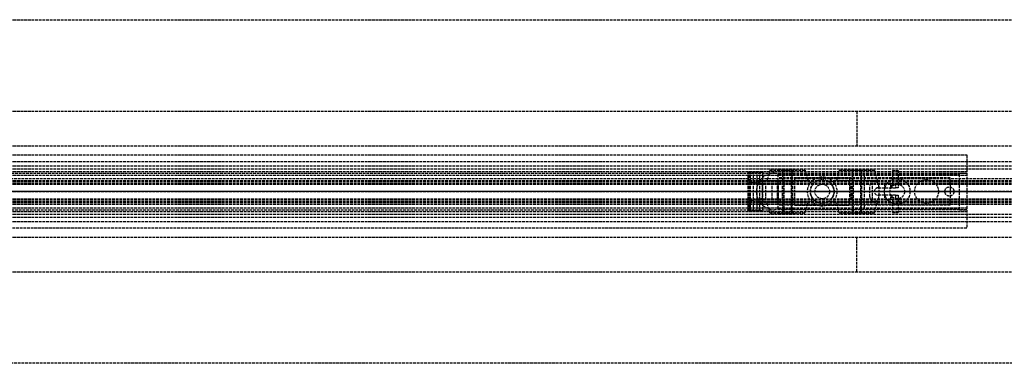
# Model space of a CAD drawing. Header units: millimetres. Extents: x -1 to 2050, y -94 to 94.
# Tile 11 of 12: x 538 to 1076, y -94 to 94. Entities that reach past the tile are written whole.
import ezdxf

# ---------------------------------------------------------------- set-up
doc = ezdxf.new("R2010")
doc.units = ezdxf.units.MM
doc.header["$LTSCALE"] = 10
doc.linetypes.add('ALLCAD_Strich', pattern=[0.2, 0.15, -0.05])
doc.layers.add('BESCH_KONT_sich_schn_ansi_2d', color=40, linetype='Continuous')
doc.layers.add('BESCH_KONT_sich_schn_grun_2d', color=10, linetype='Continuous')

msp = doc.modelspace()

# ---------------------------------------------------------------- linework, layer by layer
at = {"layer": 'BESCH_KONT_sich_schn_ansi_2d', "linetype": 'ALLCAD_Strich'}
for p, q in [((0, 0, 7), (995, 0, 7)), ((995, 0, 2331), (0, 0, 2331)), ((0, 0, 2335), (995, 0, 2335)), ((0, 0, 2368), (2050, 0, 2368)), ((2050, 0, 2418), (0, 0, 2418)), ((0, 0, 6), (995, 0, 6)), ((0, 0, 24), (1055, 0, 24)), ((0, 0, 23), (1055, 0, 23)), ((0, 0, 24), (1055, 0, 24)), ((0, 0, 2337), (2050, 0, 2337)), ((2050, 0, 2338.5), (0, 0, 2338.5)), ((0, 0, 2365.5), (2050, 0, 2365.5)), ((0, 0, 2339.5), (2050, 0, 2339.5)), ((0, 0, 2363.5), (2050, 0, 2363.5)), ((0, 0, 2363), (2050, 0, 2363)), ((935.5, 0, 2342.25), (935.5, 0, 2345.88)), ((943.3, 0, 2346.6), (935.54, 0, 2346.6)), ((938.4, 0, 2341.5), (936.25, 0, 2341.5)), ((938.4, 0, 2342.8), (936.8, 0, 2342.8)), ((936.8, 0, 2342.8), (936.8, 0, 2345.3)), ((936.8, 0, 2345.3), (942, 0, 2345.3)), ((938.4, 0, 2341.5), (938.4, 0, 2342.8)), ((939.83, 0, 2352.75), (943.3, 0, 2352.75)), ((950, 0, 2301), (940, 0, 2301)), ((940, 0, 2331), (940, 0, 2301)), ((941.98, 0, 2342.8), (940.4, 0, 2342.8)), ((940.4, 0, 2342.8), (940.4, 0, 2341.5)), ((943.3, 0, 2341.5), (940.4, 0, 2341.5)), ((941.98, 0, 2342.81), (941.98, 0, 2342.8)), ((941.98, 0, 2342.8), (941.98, 0, 2342.81)), ((941.98, 0, 2342.8), (941.98, 0, 2342.8)), ((941.98, 0, 2342.81), (941.98, 0, 2342.81)), ((941.98, 0, 2342.81), (941.98, 0, 2342.8)), ((941.98, 0, 2342.81), (941.98, 0, 2342.81)), ((941.98, 0, 2342.8), (941.98, 0, 2342.8)), ((942, 0, 2342.8), (941.98, 0, 2342.8)), ((941.99, 0, 2342.81), (941.99, 0, 2342.8)), ((941.99, 0, 2342.8), (941.99, 0, 2342.81)), ((941.99, 0, 2342.8), (941.99, 0, 2342.81)), ((941.99, 0, 2342.81), (941.99, 0, 2342.81)), ((941.99, 0, 2342.81), (941.99, 0, 2342.8)), ((941.99, 0, 2342.8), (941.99, 0, 2342.81)), ((941.99, 0, 2342.8), (941.99, 0, 2342.8)), ((941.99, 0, 2342.8), (941.99, 0, 2342.8)), ((941.99, 0, 2342.8), (941.99, 0, 2342.8)), ((941.99, 0, 2342.8), (941.99, 0, 2342.81)), ((941.99, 0, 2342.8), (941.99, 0, 2342.8)), ((941.99, 0, 2342.81), (941.99, 0, 2342.81)), ((941.99, 0, 2342.81), (941.99, 0, 2342.81)), ((942, 0, 2342.8), (942, 0, 2342.8)), ((942, 0, 2342.8), (942, 0, 2342.81)), ((942, 0, 2342.81), (942, 0, 2342.81)), ((942, 0, 2342.81), (942, 0, 2342.8)), ((942, 0, 2342.81), (942, 0, 2342.81)), ((942, 0, 2342.8), (942, 0, 2342.8)), ((942, 0, 2345.3), (942, 0, 2342.81)), ((942, 0, 2342.8), (942, 0, 2342.8)), ((942, 0, 2342.8), (942, 0, 2342.8)), ((942.96, 0, 2353.5), (943.3, 0, 2353.5)), ((943.3, 0, 2353.5), (943.3, 0, 2352.75)), ((943.3, 0, 2353.5), (969.39, 0, 2353.5)), ((945.22, 0, 2341.5), (943.3, 0, 2341.5)), ((943.3, 0, 2352.75), (943.3, 0, 2346.6)), ((943.3, 0, 2346.6), (943.3, 0, 2341.5)), ((948.59, 0, 2340.92), (945.22, 0, 2341.5)), ((951.58, 0, 2339.21), (948.59, 0, 2340.92)), ((950, 0, 2301), (950, 0, 2331)), ((950, 0, 2301), (1055, 0, 2301)), ((952, 0, 2330.5), (1051, 0, 2330.5)), ((1046, 0, 2312.5), (952, 0, 2312.5)), ((1046, 0, 2328.5), (952, 0, 2328.5)), ((952, 0, 2307.5), (1051, 0, 2307.5)), ((952, 0, 2307.5), (952, 0, 2330.5)), ((954.26, 0, 2337.31), (952.12, 0, 2338.8)), ((971.31, 0, 2335.5), (959.99, 0, 2335.5)), ((961, 0, 2320.5), (961, 0, 2328.5)), ((961, 0, 2320.5), (991, 0, 2320.5)), ((961, 0, 2328.5), (991, 0, 2328.5)), ((968, 0, 2345.5), (984, 0, 2345.5)), ((968, 0, 2353.5), (968, 0, 2345.5)), ((982.61, 0, 2353.5), (969.39, 0, 2353.5)), ((969.5, 0, 2345.5), (969.5, 0, 2353.5)), ((969.5, 0, 2345.5), (969.5, 0, 2335.5)), ((969.5, 0, 2353.5), (969.5, 0, 2345.5)), ((971.31, 0, 2353.5), (971.31, 0, 2345.5)), ((971.31, 0, 2335.5), (980.69, 0, 2335.5)), ((972, 0, 2331), (972, 0, 2335)), ((972, 0, 2345.5), (972, 0, 2335.5)), ((972, 0, 2345.5), (972, 0, 2335.5)), ((980, 0, 2348.5), (972, 0, 2348.5)), ((972, 0, 2328.5), (972, 0, 2331)), ((972, 0, 2335), (972, 0, 2348.5)), ((980, 0, 2331), (980, 0, 2335)), ((980, 0, 2345.5), (980, 0, 2335.5)), ((980, 0, 2345.5), (980, 0, 2335.5)), ((980, 0, 2328.5), (980, 0, 2331)), ((980, 0, 2335), (980, 0, 2348.5)), ((991.85, 0, 2335.5), (980.69, 0, 2335.5)), ((980.69, 0, 2345.5), (980.69, 0, 2353.5)), ((982.5, 0, 2345.5), (982.5, 0, 2353.5)), ((982.5, 0, 2345.5), (982.5, 0, 2335.5)), ((982.5, 0, 2353.5), (982.5, 0, 2345.5)), ((982.61, 0, 2353.5), (1016, 0, 2353.5)), ((984, 0, 2353.5), (984, 0, 2345.5)), ((991, 0, 2328.5), (991, 0, 2320.5)), ((995, 0), (995, 0, 2335)), ((2050, 0), (995, 0)), ((995, 0, 7), (1055, 0, 7)), ((1055, 0, 2331), (995, 0, 2331)), ((995, 0, 6), (1055, 0, 6)), ((995, 0, 2335), (2050, 0, 2335)), ((1003.45, 0, 2341.41), (997.59, 0, 2337.31)), ((999, 0, 2), (1051, 0, 2)), ((999, 0), (999, 0, 2)), ((1002, 0), (1002, 0, 2)), ((1004.5, 0, 2353.5), (1004.5, 0, 2342)), ((1006.5, 0, 2353.5), (1006.5, 0, 2342.49)), ((1013.5, 0, 2342.5), (1006.89, 0, 2342.5)), ((1007, 0), (1007, 0, 2)), ((1010, 0, 16), (1017, 0, 16)), ((1010, 0, 16), (1010, 0, 7)), ((1013, 0, 7), (1013, 0, 2)), ((1017, 0, 16), (1024, 0, 16)), ((1017.5, 0, 2352), (1017.5, 0, 2346.5)), ((1021, 0, 7), (1021, 0, 2)), ((1024, 0, 16), (1024, 0, 7)), ((1039.5, 0, 3.5), (1026.5, 0, 3.5)), ((1026.5, 0, 2), (1026.5, 0, 3.5)), ((1039.5, 0, 2), (1039.5, 0, 3.5)), ((1043, 0), (1043, 0, 2)), ((1046, 0, 2328.5), (1046, 0, 2330.5)), ((1046, 0, 2312.5), (1046, 0, 2328.5)), ((1048, 0), (1048, 0, 2)), ((1051, 0, 2301.01), (1050.99, 0, 2301.01)), ((1051, 0, 2301.01), (1050.99, 0, 2301.01)), ((1051, 0, 2301.01), (1050.99, 0, 2301.01)), ((1051, 0, 2301.01), (1050.99, 0, 2301.01)), ((1051, 0, 2301), (1050.99, 0, 2301)), ((1051, 0, 2301), (1050.99, 0, 2301)), ((1051, 0, 2301.01), (1050.99, 0, 2301.01)), ((1051, 0, 2301.01), (1050.99, 0, 2301.01)), ((1051, 0, 2301.01), (1050.99, 0, 2301.01)), ((1051, 0, 2301.01), (1050.99, 0, 2301.01)), ((1051, 0, 2301), (1050.99, 0, 2301)), ((1051, 0, 2301), (1050.99, 0, 2301)), ((1050.99, 0, 2301), (1050.99, 0, 2301)), ((1051, 0, 2301), (1050.99, 0, 2301)), ((1051, 0, 2301.01), (1050.99, 0, 2301.01)), ((1050.99, 0, 2301), (1050.99, 0, 2301.01)), ((1051, 0, 2301.01), (1050.99, 0, 2301.01)), ((1050.99, 0, 2301.01), (1050.99, 0, 2301.01)), ((1051, 0, 2301), (1051, 0, 2331)), ((1051, 0, 2301), (1055, 0, 2301)), ((1051, 0), (1051, 0, 2)), ((1055, 0, 7), (1055, 0, 2331)), ((1055, 0, 7), (1055, 0, 6))]:
    msp.add_line(p, q, dxfattribs=at)
at = {"layer": 'BESCH_KONT_sich_schn_ansi_2d', "linetype": 'ALLCAD_Strich', "extrusion": (0, 1, 0)}
for centre, radius in [((-957, 2348.5), 11.25), ((-957, 2348.5), 4), ((-957, 2348.5), 2), ((-995, 2348.5), 11.25), ((-995, 2348.5), 2)]:
    msp.add_circle(centre, radius, dxfattribs=at)
at = {"layer": 'BESCH_KONT_sich_schn_ansi_2d', "linetype": 'ALLCAD_Strich', "extrusion": (0, -1, 0)}
for centre, radius in [((957, 2348.5), 9.64), ((957, 2348.5), 5), ((957, 2348.5), 2.5), ((995, 2348.5), 9.64), ((995, 2348.5), 5), ((995, 2348.5), 4), ((995, 2348.5), 2.5), ((1012, 2347), 2), ((1016, 2352), 1.5)]:
    msp.add_circle(centre, radius, dxfattribs=at)
at = {"layer": 'BESCH_KONT_sich_schn_ansi_2d', "linetype": 'ALLCAD_Strich', "extrusion": (0, 1, 0)}
for centre, radius, start, end in [((-943.13, 2345.87), 7.63, 0.0312, 5.4915), ((-936.25, 2342.25), 0.75, 270, 360), ((-941.98, 2342.8), 0.00271, 270, 0), ((-941.98, 2342.81), 0.00271, 0, 90), ((-941.98, 2342.81), 0.00116, 90, 180), ((-941.98, 2342.8), 0.00116, 180, 270), ((-942, 2342.8), 0.00271, 270, 0), ((-942, 2342.81), 0.00271, 0, 90), ((-941.99, 2342.81), 0.00217, 0, 90), ((-941.99, 2342.8), 0.00217, 270, 0), ((-942, 2342.81), 0.00116, 90, 180), ((-942, 2342.8), 0.00116, 180, 270), ((-943.13, 2345.87), 7.63, 88.739, 91.261), ((-957, 2345.77), 8.5, 305, 309.5389), ((-959.99, 2345.5), 10, 270, 305), ((-991.85, 2345.5), 10, 235, 270), ((-1013.5, 2346.5), 4, 180, 270)]:
    msp.add_arc(centre, radius, start, end, dxfattribs=at)
at = {"layer": 'BESCH_KONT_sich_schn_ansi_2d', "linetype": 'ALLCAD_Strich', "extrusion": (0, -1, 0)}
for centre, radius, start, end in [((941.98, 2342.81), 0.00116, 90, 180), ((941.98, 2342.8), 0.00116, 180, 270), ((941.98, 2342.8), 0.00271, 270, 360), ((941.98, 2342.81), 0.00271, 0, 90), ((942, 2342.81), 0.00116, 90, 180), ((942, 2342.8), 0.00116, 180, 270), ((941.99, 2342.81), 0.00093, 180, 270), ((941.99, 2342.81), 0.00093, 90, 180), ((942, 2342.8), 0.00271, 270, 360), ((942, 2342.81), 0.00271, 0, 90), ((1006.89, 2336.5), 6, 90, 125)]:
    msp.add_arc(centre, radius, start, end, dxfattribs=at)
at = {"layer": 'BESCH_KONT_sich_schn_ansi_2d', "linetype": 'ALLCAD_Strich'}
for points, knots in [([(935.54, 0, 2346.6), (935.54, 0, 2346.61), (935.54, 0, 2346.66), (935.56, 0, 2346.83), (935.58, 0, 2346.97), (935.64, 0, 2347.34), (935.69, 0, 2347.56), (935.82, 0, 2348.08), (935.91, 0, 2348.37), (936.1, 0, 2348.84), (936.17, 0, 2349.01), (936.35, 0, 2349.37), (936.45, 0, 2349.56), (936.67, 0, 2349.93), (936.79, 0, 2350.12), (937.05, 0, 2350.48), (937.19, 0, 2350.66), (937.66, 0, 2351.22), (938.05, 0, 2351.59), (938.9, 0, 2352.24), (939.35, 0, 2352.52), (939.83, 0, 2352.75)], [15.435182, 15.435182, 15.435182, 15.435182, 16.554933, 16.554933, 17.82418, 17.82418, 19.093427, 19.093427, 20.362674, 20.362674, 21.03193, 21.03193, 21.701186, 21.701186, 22.370442, 22.370442, 23.039698, 23.039698, 24.647552, 24.647552, 26.164556, 26.164556, 26.164556, 26.164556]), ([(939.83, 0, 2352.75), (940.13, 0, 2352.89), (940.47, 0, 2353.03), (941.15, 0, 2353.25), (941.5, 0, 2353.33), (941.96, 0, 2353.41), (942.11, 0, 2353.44), (942.42, 0, 2353.47), (942.58, 0, 2353.48), (942.75, 0, 2353.49), (942.79, 0, 2353.49), (942.86, 0, 2353.5), (942.9, 0, 2353.5), (942.94, 0, 2353.5), (942.95, 0, 2353.5), (942.96, 0, 2353.5), (942.96, 0, 2353.5), (942.96, 0, 2353.5), (942.96, 0, 2353.5), (942.96, 0, 2353.5)], [1.722708, 1.722708, 1.722708, 1.722708, 2.727227, 2.727227, 3.731745, 3.731745, 4.178178, 4.178178, 4.62461, 4.62461, 4.729547, 4.729547, 4.834483, 4.834483, 4.870202, 4.870202, 4.877795, 4.877795, 4.885387, 4.885387, 4.885387, 4.885387])]:
    msp.add_open_spline(points, degree=3, knots=knots, dxfattribs=at)
at = {"layer": 'BESCH_KONT_sich_schn_grun_2d', "linetype": 'ALLCAD_Strich'}
for p, q in [((0, 94), (2050, 94)), ((0, 44), (2050, 44)), ((995, 44), (995, 25)), ((0, 25), (2050, 25)), ((0, 20), (1055, 20)), ((0, 16.5), (2050, 16.5)), ((1055, 20), (1055, 10)), ((0, 14), (2050, 14)), ((0, 12.38), (2050, 12.38)), ((0, 11), (1055, 11)), ((947.36, 11.75), (945.75, 5.75)), ((947.36, 11.75), (957, 11.75)), ((952, 12), (962, 12)), ((952, 12), (952, 11.75)), ((954.5, 5.75), (954.5, 11.75)), ((955, 12), (955, -12)), ((957, 11.75), (966.64, 11.75)), ((959, 12), (959, -12)), ((959.5, 5.75), (959.5, 11.75)), ((962, 12), (962, 11.75)), ((966.64, 11.75), (968.25, 5.75)), ((985.36, 11.75), (983.75, 5.75)), ((985.36, 11.75), (995, 11.75)), ((990, 12), (1000, 12)), ((990, 12), (990, 11.75)), ((992.5, 5.75), (992.5, 11.75)), ((993, 12), (993, -12)), ((995, 11.75), (1004.64, 11.75)), ((997, 12), (997, -12)), ((997.5, 5.75), (997.5, 11.75)), ((1000, 12), (1000, 11.75)), ((1004.64, 11.75), (1006.25, 5.75)), ((1014.5, 11.5), (1017.5, 11.5)), ((1014.5, 11.5), (1014.5, 4.5)), ((1017.5, 11.5), (1017.5, 4.5)), ((0, 9), (1055, 9)), ((2050, 7), (0, 7)), ((0, 6), (2050, 6)), ((0, 5.5), (2050, 5.5)), ((105, 10), (950, 10)), ((105, 10), (950, 10)), ((935.54, 10.5), (935.5, 10.5)), ((935.5, -10.5), (935.5, 10.5)), ((935.5, 10.5), (935.5, 10.5)), ((935.5, -10.5), (935.5, 10.5)), ((935.54, 10.5), (943.3, 10.5)), ((936.25, -10.5), (936.25, 10.5)), ((936.8, -10.5), (936.8, 10.5)), ((938.4, -10.5), (938.4, 10.5)), ((940.4, -10.5), (940.4, 10.5)), ((942, -10.5), (942, 10.5)), ((943.3, 10.5), (943.3, 4.5)), ((968.25, 5.75), (945.75, 5.75)), ((950, 10), (1055, 10)), ((952, 9.5), (1051, 9.5)), ((952, 4), (952, 9.5)), ((1046, 7.5), (952, 7.5)), ((953, 5.5), (953, 4.5)), ((954.5, 5.5), (954.5, 4.5)), ((959.5, 5.5), (959.5, 4.5)), ((961, 5.5), (961, 7.5)), ((961, 7.5), (991, 7.5)), ((961, 5.5), (961, 4.5)), ((1006.25, 5.75), (983.75, 5.75)), ((991, 7.5), (991, 5.5)), ((991, 4.5), (991, 5.5)), ((992.5, 4.5), (992.5, 5.5)), ((997.5, 4.5), (997.5, 5.5)), ((999, 9), (999, 5.5)), ((999, 4.5), (999, 5.5)), ((1046, 4), (1046, 7.5)), ((1051, -10), (1051, 10)), ((1051, 10), (1055, 10)), ((1055, 10), (1055, -10)), ((0, 4.5), (2050, 4.5)), ((0, 4), (2050, 4)), ((942.96, 3.75), (943.3, 3.75)), ((943.3, 4.5), (943.3, -4.5)), ((943.3, -3.75), (943.3, 3.75)), ((945.22, -4.5), (945.22, 4.5)), ((948.59, -4.5), (948.59, 4.5)), ((951.58, -4.5), (951.58, 4.5)), ((952, -4), (952, 4)), ((952.12, -4.5), (952.12, 4.5)), ((954.26, -4.5), (954.26, 4.5)), ((954.5, -4.5), (954.5, 4.5)), ((959.5, -4.5), (959.5, 4.5)), ((959.99, -4.5), (959.99, 4.5)), ((961, -4.5), (961, 4.5)), ((991, 4.5), (991, -4.5)), ((991.85, -4.5), (991.85, 4.5)), ((992.5, -4.5), (992.5, 4.5)), ((997.5, -4.5), (997.5, 4.5)), ((997.59, -4.5), (997.59, 4.5)), ((999, 4.5), (999, -4.5)), ((1002, -3), (1002, 3)), ((1003.45, -4.5), (1003.45, 4.5)), ((1006.5, 2), (1016, 2)), ((1006.89, 2), (1006.89, 4.5)), ((1007, 3), (1007, -3)), ((1010, 4.5), (1010, 2)), ((1013.5, 2), (1013.5, 4.5)), ((1014, 4.5), (1014, 2)), ((1016, 4.5), (1016, 2)), ((1017.5, 2), (1016, 2)), ((1017.5, 4.5), (1017.5, 2)), ((1046, 4), (1046, -4)), ((0, -4), (2050, -4)), ((0, -4.5), (2050, -4.5)), ((943.3, -3.75), (942.96, -3.75)), ((943.3, -4.5), (943.3, -10.5)), ((952, -9.5), (952, -4)), ((953, -4.5), (953, -5.5)), ((954.5, -4.5), (954.5, -5.5)), ((959.5, -4.5), (959.5, -5.5)), ((961, -4.5), (961, -5.5)), ((991, -5.5), (991, -4.5)), ((992.5, -5.5), (992.5, -4.5)), ((997.5, -5.5), (997.5, -4.5)), ((999, -5.5), (999, -4.5)), ((1016, -2), (1006.5, -2)), ((1006.89, -4.5), (1006.89, -2)), ((1010, -2), (1010, -4.5)), ((1013.5, -4.5), (1013.5, -2)), ((1014, -2), (1014, -4.5)), ((1014.5, -4.5), (1014.5, -11.5)), ((1016, -2), (1017.5, -2)), ((1016, -2), (1016, -4.5)), ((1017.5, -2), (1017.5, -4.5)), ((1017.5, -4.5), (1017.5, -11.5)), ((1046, -7.5), (1046, -4)), ((0, -5.5), (2050, -5.5)), ((0, -6), (2050, -6)), ((0, -7), (2050, -7)), ((0, -9), (1055, -9)), ((105, -10), (950, -10)), ((105, -10), (950, -10)), ((935.54, -10.5), (935.5, -10.5)), ((935.5, -10.5), (935.5, -10.5)), ((943.3, -10.5), (935.54, -10.5)), ((941.98, -10.5), (941.98, -10.5)), ((941.98, -10.5), (941.98, -10.5)), ((941.98, -10.5), (941.98, -10.5)), ((941.98, -10.5), (941.98, -10.5)), ((941.98, -10.5), (941.98, -10.5)), ((941.98, -10.5), (941.98, -10.5)), ((941.98, -10.5), (941.99, -10.5)), ((941.98, -10.5), (941.98, -10.5)), ((941.98, -10.5), (941.98, -10.5)), ((941.98, -10.5), (941.98, -10.5)), ((941.99, -10.5), (941.99, -10.5)), ((941.99, -10.5), (941.99, -10.5)), ((942, -10.5), (941.99, -10.5)), ((941.99, -10.5), (941.99, -10.5)), ((941.99, -10.5), (941.99, -10.5)), ((941.99, -10.5), (941.99, -10.5)), ((941.99, -10.5), (941.99, -10.5)), ((941.99, -10.5), (941.99, -10.5)), ((941.99, -10.5), (941.99, -10.5)), ((941.99, -10.5), (941.99, -10.5)), ((941.99, -10.5), (941.99, -10.5)), ((941.99, -10.5), (941.99, -10.5)), ((941.99, -10.5), (941.99, -10.5)), ((942, -10.5), (942, -10.5)), ((942, -10.5), (942, -10.5)), ((942, -10.5), (942, -10.5)), ((942, -10.5), (942, -10.5)), ((942, -10.5), (942, -10.5)), ((942, -10.5), (942, -10.5)), ((942, -10.5), (942, -10.5)), ((968.25, -5.75), (945.75, -5.75)), ((947.36, -11.75), (945.75, -5.75)), ((1055, -10), (950, -10)), ((1046, -7.5), (952, -7.5)), ((952, -9.5), (1051, -9.5)), ((954.5, -11.75), (954.5, -5.75)), ((959.5, -11.75), (959.5, -5.75)), ((961, -7.5), (961, -5.5)), ((961, -7.5), (991, -7.5)), ((966.64, -11.75), (968.25, -5.75)), ((1006.25, -5.75), (983.75, -5.75)), ((985.36, -11.75), (983.75, -5.75)), ((991, -5.5), (991, -7.5)), ((992.5, -11.75), (992.5, -5.75)), ((997.5, -11.75), (997.5, -5.75)), ((999, -5.5), (999, -9)), ((1004.64, -11.75), (1006.25, -5.75)), ((1051, -9.98), (1050.99, -9.98)), ((1051, -9.98), (1050.99, -9.98)), ((1051, -9.98), (1050.99, -9.98)), ((1050.99, -9.98), (1050.99, -9.99)), ((1050.99, -9.98), (1050.99, -9.98)), ((1050.99, -9.98), (1050.99, -9.98)), ((1051, -9.98), (1050.99, -9.98)), ((1051, -9.98), (1050.99, -9.98)), ((1051, -9.98), (1050.99, -9.98)), ((1051, -9.98), (1050.99, -9.98)), ((1050.99, -9.99), (1051, -9.99)), ((1051, -9.99), (1050.99, -9.99)), ((1051, -9.99), (1050.99, -9.99)), ((1050.99, -9.99), (1050.99, -9.99)), ((1050.99, -9.99), (1050.99, -9.99)), ((1051, -9.99), (1050.99, -9.99)), ((1051, -9.99), (1050.99, -9.99)), ((1051, -9.99), (1050.99, -9.99)), ((1051, -9.99), (1050.99, -9.99)), ((1051, -9.99), (1050.99, -9.99)), ((1050.99, -10), (1050.99, -9.99)), ((1051, -9.99), (1050.99, -9.99)), ((1051, -10), (1050.99, -10)), ((1051, -10), (1050.99, -10)), ((1051, -10), (1050.99, -10)), ((1051, -10), (1050.99, -10)), ((1050.99, -10), (1050.99, -10)), ((1050.99, -10), (1050.99, -10)), ((1051, -10), (1050.99, -10)), ((1051, -10), (1050.99, -10)), ((1051, -10), (1050.99, -10)), ((1051, -10), (1055, -10)), ((1055, -10), (1055, -20)), ((0, -11), (1055, -11)), ((0, -12.38), (2050, -12.38)), ((0, -14), (2050, -14)), ((947.36, -11.75), (957, -11.75)), ((952, -11.75), (952, -12)), ((952, -12), (962, -12)), ((957, -11.75), (966.64, -11.75)), ((962, -11.75), (962, -12)), ((985.36, -11.75), (995, -11.75)), ((990, -11.75), (990, -12)), ((990, -12), (1000, -12)), ((995, -11.75), (1004.64, -11.75)), ((1000, -11.75), (1000, -12)), ((1014.5, -11.5), (1017.5, -11.5)), ((0, -16.5), (2050, -16.5)), ((1055, -20), (0, -20)), ((0, -25), (2050, -25)), ((995, -44), (995, -25)), ((0, -44), (2050, -44)), ((2050, -94), (0, -94))]:
    msp.add_line(p, q, dxfattribs=at)
for centre, radius in [((976, 0), 8), ((976, 0), 6.5), ((1017, 0), 7), ((1033, 0), 6.5), ((976, 0), 4), ((1017, 0), 4), ((1045.5, 0), 2.5)]:
    msp.add_circle(centre, radius, dxfattribs=at)
for centre, radius, start, end in [((950, 0), 10, 90, 270), ((1004.5, 3), 2.5, 0, 180), ((976, 0), 6.5, 136.1869, 223.8131), ((976, 0), 6.5, 316.1869, 43.8131), ((1006.5, 0), 2, 90, 270), ((1004.5, -3), 2.5, 180, 0)]:
    msp.add_arc(centre, radius, start, end, dxfattribs=at)
for points, knots in [([(939.83, 4.5), (939.35, 4.5), (938.9, 4.51), (938.05, 4.6), (937.66, 4.68), (937.19, 4.86), (937.05, 4.93), (936.79, 5.09), (936.67, 5.18), (936.45, 5.39), (936.35, 5.51), (936.17, 5.76), (936.1, 5.9), (935.91, 6.31), (935.82, 6.62), (935.69, 7.32), (935.64, 7.7), (935.58, 8.51), (935.56, 8.93), (935.54, 9.74), (935.54, 10.12), (935.54, 10.5)], [4.406817, 4.406817, 4.406817, 4.406817, 5.92382, 5.92382, 7.531675, 7.531675, 8.200931, 8.200931, 8.870186, 8.870186, 9.539442, 9.539442, 10.208698, 10.208698, 11.477945, 11.477945, 12.747192, 12.747192, 14.016439, 14.016439, 15.13619, 15.13619, 15.13619, 15.13619]), ([(942.96, 3.75), (942.96, 3.75), (942.96, 3.76), (942.96, 3.76), (942.96, 3.76), (942.95, 3.77), (942.94, 3.78), (942.9, 3.8), (942.86, 3.82), (942.79, 3.84), (942.75, 3.86), (942.58, 3.92), (942.42, 3.96), (942.11, 4.06), (941.96, 4.11), (941.5, 4.23), (941.15, 4.32), (940.47, 4.46), (940.13, 4.5), (939.83, 4.5)], [4.885389, 4.885389, 4.885389, 4.885389, 4.892981, 4.892981, 4.900573, 4.900573, 4.936292, 4.936292, 5.041229, 5.041229, 5.146165, 5.146165, 5.592598, 5.592598, 6.03903, 6.03903, 7.043549, 7.043549, 8.048067, 8.048067, 8.048067, 8.048067]), ([(935.54, -10.5), (935.54, -10.12), (935.54, -9.74), (935.56, -8.93), (935.58, -8.51), (935.64, -7.7), (935.69, -7.32), (935.82, -6.62), (935.91, -6.31), (936.1, -5.9), (936.17, -5.76), (936.35, -5.51), (936.45, -5.39), (936.67, -5.18), (936.79, -5.09), (937.05, -4.93), (937.19, -4.86), (937.66, -4.68), (938.05, -4.6), (938.9, -4.51), (939.35, -4.5), (939.83, -4.5)], [15.435182, 15.435182, 15.435182, 15.435182, 16.554933, 16.554933, 17.82418, 17.82418, 19.093427, 19.093427, 20.362674, 20.362674, 21.03193, 21.03193, 21.701186, 21.701186, 22.370442, 22.370442, 23.039698, 23.039698, 24.647552, 24.647552, 26.164556, 26.164556, 26.164556, 26.164556]), ([(939.83, -4.5), (940.13, -4.5), (940.47, -4.46), (941.15, -4.32), (941.5, -4.23), (941.96, -4.11), (942.11, -4.06), (942.42, -3.96), (942.58, -3.92), (942.75, -3.86), (942.79, -3.84), (942.86, -3.82), (942.9, -3.8), (942.94, -3.78), (942.95, -3.77), (942.96, -3.76), (942.96, -3.76), (942.96, -3.76), (942.96, -3.75), (942.96, -3.75)], [1.722708, 1.722708, 1.722708, 1.722708, 2.727227, 2.727227, 3.731745, 3.731745, 4.178178, 4.178178, 4.62461, 4.62461, 4.729547, 4.729547, 4.834483, 4.834483, 4.870202, 4.870202, 4.877795, 4.877795, 4.885387, 4.885387, 4.885387, 4.885387])]:
    msp.add_open_spline(points, degree=3, knots=knots, dxfattribs=at)

doc.saveas('drawing.dxf')
